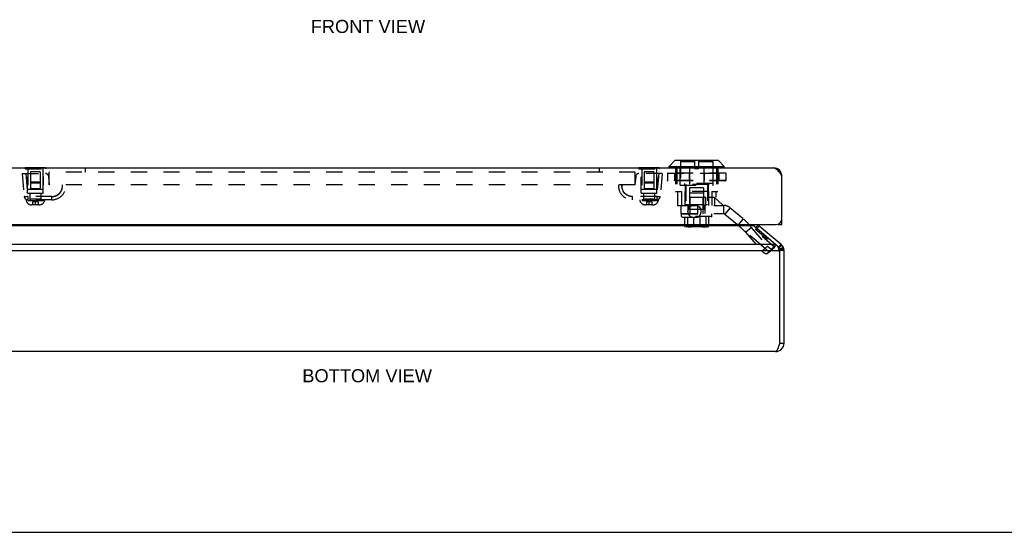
# Model space of a CAD drawing. Header units: inches. Extents: x 0 to 42.3, y 0 to 27.4.
# Tile 5 of 13: x 7.1 to 21.2, y 0 to 7.3. Entities that reach past the tile are written whole.
import ezdxf

# ---------------------------------------------------------------- set-up
doc = ezdxf.new("R2010")
doc.units = ezdxf.units.IN
doc.header["$LTSCALE"] = 2.325389
doc.header["$MEASUREMENT"] = 0
doc.linetypes.add('HIDDEN', pattern=[0.2, 0.1, -0.1])
doc.layers.get('0').update_dxf_attribs({"linetype": 'CONTINUOUS'})
for name, color, linetype in [('02___PRT_ALL_AXES', 7, 'CONTINUOUS'), ('06___PRT_ALL_SURFS', 7, 'CONTINUOUS'), ('DEFAULT_2', 8, 'HIDDEN'), ('DIMENSIONS', 7, 'CONTINUOUS')]:
    doc.layers.add(name, color=color, linetype=linetype)
doc.styles.get("Standard").update_dxf_attribs({"font": 'arial.ttf'})

msp = doc.modelspace()

# ---------------------------------------------------------------- linework, layer by layer
at = {"color": 3, "linetype": 'Continuous'}
for p, q in [((6.1602, 5.207), (17.8602, 5.207)), ((17.9802, 4.397), (17.9802, 5.087)), ((6.1302, 4.397), (17.8902, 4.397)), ((17.5812, 4.3807), (6.4402, 4.3807)), ((17.5914, 4.3684), (17.8898, 4.1178)), ((17.6545, 4.3807), (17.9678, 4.1178)), ((6.1316, 4.1178), (17.8898, 4.1178)), ((6.0799, 4.0259), (17.9415, 4.0259)), ((17.9507, 2.7022), (17.9507, 3.986)), ((18.0107, 2.7018), (18.0107, 4.0259)), ((17.8907, 2.5818), (6.1307, 2.5818))]:
    msp.add_line(p, q, dxfattribs=at)
at = {"color": 7, "linetype": 'Continuous'}
for p, q in [((16.3681, 5.2288), (16.4512, 5.312)), ((16.3681, 5.2288), (17.1562, 5.2288)), ((16.3681, 5.2101), (16.3681, 5.2288)), ((17.1562, 5.2101), (16.3681, 5.2101)), ((17.0731, 5.312), (16.4512, 5.312)), ((17.0681, 5.314), (16.4563, 5.314)), ((17.1562, 5.2288), (17.0731, 5.312)), ((17.1562, 5.2101), (17.1562, 5.2288)), ((17.9791, 5.1027), (17.9709, 5.1016)), ((17.6478, 4.3873), (17.609, 4.3536)), ((17.6545, 4.3807), (17.6223, 4.3424)), ((17.9202, 4.397), (17.9202, 4.4022)), ((17.9202, 4.397), (17.9802, 4.397)), ((17.9802, 4.4575), (17.9752, 4.4575)), ((17.9678, 4.1178), (17.9293, 4.0718)), ((17.9826, 4.103), (17.9367, 4.0644)), ((17.9223, 4.0776), (17.9293, 4.0718)), ((18.0027, 4.069), (17.9467, 4.0474)), ((18.0052, 4.0619), (17.9479, 4.0439)), ((18.0075, 4.0536), (17.9491, 4.0397)), ((18.0095, 4.0428), (17.9501, 4.0343)), ((18.0105, 4.0329), (17.9506, 4.0294)), ((18.0107, 4.0259), (17.9507, 4.0259)), ((17.9507, 3.986), (17.9507, 4.0259)), ((17.9507, 2.7018), (18.0107, 2.7018)), ((0, 0), (42.2798, 0))]:
    msp.add_line(p, q, dxfattribs=at)
at = {"color": 3, "linetype": 'Continuous'}
for points in [[(17.8602, 5.207), (17.8645, 5.2069), (17.8687, 5.2063), (17.873, 5.2053), (17.8773, 5.204), (17.8816, 5.2024), (17.8859, 5.2003), (17.8902, 5.1979), (17.8945, 5.1951), (17.8987, 5.1921), (17.903, 5.1886), (17.9073, 5.1849), (17.9116, 5.1809), (17.9159, 5.1765), (17.9202, 5.1719), (17.9244, 5.167), (17.9287, 5.1619), (17.933, 5.1565), (17.9373, 5.1509), (17.9416, 5.1451), (17.9459, 5.1391), (17.9502, 5.133), (17.9544, 5.1267), (17.9587, 5.1203), (17.963, 5.1138), (17.9673, 5.1072), (17.9716, 5.1005), (17.9759, 5.0938), (17.9802, 5.087)], [(17.5812, 4.3807), (17.5794, 4.3828), (17.5779, 4.3849), (17.5764, 4.3872), (17.5752, 4.3896), (17.5741, 4.392), (17.5732, 4.3945), (17.5724, 4.397)], [(17.5859, 4.3744), (17.5835, 4.3775), (17.5812, 4.3807)], [(17.5914, 4.3684), (17.5885, 4.3714), (17.5859, 4.3744)], [(17.8898, 4.1178), (17.8948, 4.1137), (17.8995, 4.1093), (17.904, 4.1046), (17.9082, 4.0996), (17.9121, 4.0944), (17.9158, 4.0889), (17.9193, 4.0832)], [(17.9193, 4.0832), (17.9225, 4.0773), (17.9255, 4.0713)], [(17.9255, 4.0713), (17.9283, 4.0651), (17.931, 4.0587), (17.9334, 4.0523), (17.9357, 4.0458), (17.9378, 4.0392), (17.9397, 4.0325), (17.9415, 4.0259)], [(17.8907, 2.5818), (17.8929, 2.582), (17.895, 2.5826), (17.8971, 2.5835), (17.8993, 2.5848), (17.9014, 2.5865), (17.9036, 2.5885), (17.9057, 2.5909), (17.9079, 2.5937), (17.91, 2.5968), (17.9121, 2.6002), (17.9143, 2.6039), (17.9164, 2.608), (17.9186, 2.6123), (17.9207, 2.617), (17.9229, 2.6218), (17.925, 2.627), (17.9271, 2.6324), (17.9293, 2.638), (17.9314, 2.6438), (17.9336, 2.6497), (17.9357, 2.6559), (17.9379, 2.6622), (17.94, 2.6686), (17.9421, 2.6751), (17.9443, 2.6817), (17.9464, 2.6884), (17.9486, 2.6951), (17.9507, 2.7018)]]:
    msp.add_lwpolyline(points, dxfattribs=at)
msp.add_circle((16.7302, 4.585), 0.094, dxfattribs=at)
at = {"color": 7, "linetype": 'Continuous'}
for centre, radius, start, end in [((16.3712, 5.2101), 0.00305, 180, 270.00009), ((16.4563, 5.3069), 0.0071, 89.99999, 134.99999), ((17.0681, 5.3069), 0.0071, 45.00001, 90.00001), ((17.1532, 5.2101), 0.00305, 269.99991, 360), ((17.6931, 4.4267), 0.12, 194.30568, 203.89429), ((17.8907, 4.0259), 0.06, 0, 50), ((17.8907, 2.7018), 0.06, 324.20751, 360)]:
    msp.add_arc(centre, radius, start, end, dxfattribs=at)
at = {"color": 3, "linetype": 'Continuous'}
for centre, radius, start, end in [((17.8602, 5.087), 0.12, 0, 90), ((17.6931, 4.4267), 0.06, 209.62245, 230), ((17.8902, 4.487), 0.09, 270, 360), ((17.8907, 4.0259), 0.12, 0, 50), ((17.78, 3.9675), 0.1717, 6.18676, 19.87761), ((17.8907, 2.7018), 0.12, 270, 360), ((17.7921, 2.7022), 0.1586, 359.86634, 360)]:
    msp.add_arc(centre, radius, start, end, dxfattribs=at)
at = {"layer": '02___PRT_ALL_AXES', "color": 8, "linetype": 'HIDDEN'}
for p, q in [((7.2066, 5.191), (7.2066, 4.8995)), ((7.4186, 5.191), (7.4186, 4.8995)), ((15.9766, 5.191), (15.9766, 4.8995)), ((16.1886, 5.191), (16.1886, 4.8995)), ((7.4186, 4.8995), (7.2066, 4.8995)), ((16.1886, 4.8995), (15.9766, 4.8995))]:
    msp.add_line(p, q, dxfattribs=at)
at = {"layer": '06___PRT_ALL_SURFS', "color": 7, "linetype": 'Continuous'}
for p, q in [((7.1683, 5.212), (7.1683, 5.207)), ((7.1683, 5.212), (7.457, 5.212)), ((7.2404, 5.212), (7.2404, 5.207)), ((7.3848, 5.212), (7.3848, 5.207)), ((7.457, 5.212), (7.457, 5.207)), ((15.9383, 5.212), (16.227, 5.212)), ((15.9383, 5.212), (15.9383, 5.207)), ((16.0104, 5.212), (16.0104, 5.207)), ((16.1548, 5.212), (16.1548, 5.207)), ((16.227, 5.212), (16.227, 5.207))]:
    msp.add_line(p, q, dxfattribs=at)
at = {"layer": '06___PRT_ALL_SURFS', "color": 8, "linetype": 'HIDDEN'}
for p, q in [((7.1683, 5.207), (7.1683, 5.191)), ((7.2404, 5.207), (7.2404, 5.191)), ((7.3848, 5.207), (7.3848, 5.191)), ((7.457, 5.207), (7.457, 5.191)), ((15.9383, 5.207), (15.9383, 5.191)), ((16.0104, 5.207), (16.0104, 5.191)), ((16.1548, 5.207), (16.1548, 5.191)), ((16.227, 5.207), (16.227, 5.191)), ((7.1683, 5.191), (7.457, 5.191)), ((15.9383, 5.191), (16.227, 5.191))]:
    msp.add_line(p, q, dxfattribs=at)
at = {"layer": 'DEFAULT_2', "color": 8, "linetype": 'HIDDEN'}
for p, q in [((16.4604, 5.207), (16.4604, 4.871)), ((16.4777, 5.207), (16.4777, 4.871)), ((16.5247, 4.959), (16.5247, 5.314)), ((16.7324, 5.2922), (16.5322, 5.2922)), ((16.5322, 5.2922), (16.5322, 4.985)), ((16.6616, 5.207), (16.6616, 4.871)), ((16.7324, 5.314), (16.7324, 5.197)), ((16.7919, 5.197), (16.7919, 5.314)), ((16.9922, 5.2922), (16.7919, 5.2922)), ((16.8627, 5.207), (16.8627, 4.871)), ((16.9922, 5.2922), (16.9922, 4.985)), ((16.9997, 4.959), (16.9997, 5.314)), ((17.0467, 5.207), (17.0467, 4.871)), ((17.0639, 5.207), (17.0639, 4.871)), ((7.1251, 5.126), (7.1539, 4.7967)), ((7.1251, 5.126), (7.458, 5.126)), ((7.1749, 5.126), (7.2037, 4.7967)), ((7.2001, 4.845), (7.1977, 5.126)), ((7.2436, 5.1495), (7.2436, 4.761)), ((7.3816, 5.1495), (7.2436, 5.1495)), ((7.3816, 5.1495), (7.3816, 4.761)), ((7.4251, 4.845), (7.4276, 5.126)), ((7.5141, 4.966), (7.5038, 5.0841)), ((7.5101, 4.966), (7.5101, 5.147)), ((15.8851, 5.147), (7.5101, 5.147)), ((8.0257, 5.202), (8.0257, 5.147)), ((15.3695, 5.202), (8.0257, 5.202)), ((15.3695, 5.202), (15.3695, 5.147)), ((15.8914, 5.0841), (15.8811, 4.966)), ((15.8851, 4.966), (15.8851, 5.147)), ((16.2701, 5.126), (15.9373, 5.126)), ((15.9701, 4.845), (15.9677, 5.126)), ((16.1516, 5.1495), (16.0136, 5.1495)), ((16.0136, 5.1495), (16.0136, 4.761)), ((16.1516, 5.1495), (16.1516, 4.761)), ((16.2203, 5.126), (16.1915, 4.7967)), ((16.1951, 4.845), (16.1976, 5.126)), ((16.2701, 5.126), (16.2413, 4.7967)), ((16.3455, 5.1293), (17.1788, 5.1293)), ((16.3455, 5.1293), (16.3455, 5.0256)), ((16.3456, 5.1293), (16.3456, 5.0256)), ((16.3463, 5.1293), (16.3463, 5.0256)), ((17.1761, 5.132), (16.3482, 5.132)), ((16.4472, 5.1293), (16.4472, 5.0256)), ((16.4619, 5.1293), (16.4619, 5.0256)), ((16.4638, 5.1293), (16.4638, 5.0256)), ((16.6534, 5.1293), (16.6534, 5.0256)), ((16.6561, 5.1293), (16.6561, 5.0256)), ((16.7324, 5.197), (16.7919, 5.197)), ((16.8683, 5.1293), (16.8683, 5.0256)), ((16.871, 5.1293), (16.871, 5.0256)), ((17.0605, 5.1293), (17.0605, 5.0256)), ((17.0624, 5.1293), (17.0624, 5.0256)), ((17.0772, 5.1293), (17.0772, 5.0256)), ((17.178, 5.1293), (17.178, 5.0256)), ((17.1787, 5.1293), (17.1787, 5.0256)), ((17.1788, 5.1293), (17.1788, 5.0256)), ((7.2574, 5.001), (7.2436, 4.9872)), ((7.3816, 4.9872), (7.2436, 4.9872)), ((7.3678, 5.001), (7.2574, 5.001)), ((7.3678, 5.001), (7.3816, 4.9872)), ((15.8851, 4.966), (7.5101, 4.966)), ((7.7, 4.9533), (7.7, 4.9536)), ((7.7, 4.9534), (7.7, 4.9534)), ((7.7, 4.9528), (7.7, 4.9533)), ((7.7, 4.9533), (7.7, 4.9533)), ((7.7, 4.9521), (7.7, 4.9528)), ((15.6953, 4.9534), (15.6953, 4.9534)), ((15.6953, 4.9533), (15.6953, 4.9533)), ((15.6953, 4.9533), (15.6953, 4.9533)), ((16.0274, 5.001), (16.0136, 4.9872)), ((16.1516, 4.9872), (16.0136, 4.9872)), ((16.1378, 5.001), (16.0274, 5.001)), ((16.1378, 5.001), (16.1516, 4.9872)), ((17.1788, 5.0256), (16.3455, 5.0256)), ((17.1761, 5.0228), (16.3482, 5.0228)), ((16.5247, 4.959), (16.9997, 4.959)), ((16.9922, 4.985), (16.5322, 4.985)), ((16.5872, 4.985), (16.5872, 4.969)), ((16.9372, 4.969), (16.5872, 4.969)), ((16.5992, 4.959), (16.5992, 4.671)), ((16.6072, 4.969), (16.6072, 4.679)), ((16.9172, 4.969), (16.9172, 4.679)), ((16.9252, 4.959), (16.9252, 4.79)), ((16.9372, 4.985), (16.9372, 4.969)), ((7.1539, 4.7967), (7.1544, 4.7962)), ((7.2001, 4.845), (7.4251, 4.845)), ((7.2037, 4.7967), (7.2037, 4.751)), ((7.5501, 4.7967), (7.2037, 4.7967)), ((7.2436, 4.9095), (7.2336, 4.8995)), ((7.3916, 4.8995), (7.2336, 4.8995)), ((7.2346, 4.845), (7.2346, 4.751)), ((7.3816, 4.9095), (7.2436, 4.9095)), ((7.3816, 4.9095), (7.3916, 4.8995)), ((7.3906, 4.845), (7.3906, 4.751)), ((7.5501, 4.751), (7.5501, 4.7967)), ((7.6214, 4.8147), (7.6222, 4.8151)), ((7.6261, 4.8174), (7.6269, 4.8178)), ((15.7733, 4.815), (15.773, 4.8151)), ((16.1915, 4.7967), (15.8451, 4.7967)), ((15.8451, 4.751), (15.8451, 4.7967)), ((15.9701, 4.845), (16.1951, 4.845)), ((16.0136, 4.9095), (16.0036, 4.8995)), ((16.1616, 4.8995), (16.0036, 4.8995)), ((16.0046, 4.845), (16.0046, 4.751)), ((16.1516, 4.9095), (16.0136, 4.9095)), ((16.1516, 4.9095), (16.1616, 4.8995)), ((16.1606, 4.845), (16.1606, 4.751)), ((16.1915, 4.7967), (16.1915, 4.751)), ((16.4604, 4.871), (16.5476, 4.871)), ((16.4881, 4.871), (16.4881, 4.671)), ((16.5476, 4.871), (16.5476, 4.671)), ((16.9327, 4.871), (16.5917, 4.871)), ((16.5917, 4.871), (16.5917, 4.671)), ((16.6616, 4.79), (17.0362, 4.79)), ((16.6616, 4.79), (16.6616, 4.671)), ((16.8622, 4.922), (16.6622, 4.922)), ((16.6622, 4.922), (16.6622, 4.614)), ((16.6672, 4.851), (16.8572, 4.851)), ((16.6672, 4.551), (16.6672, 4.851)), ((16.8572, 4.551), (16.8572, 4.851)), ((16.8622, 4.922), (16.8622, 4.614)), ((16.8904, 4.79), (16.8904, 4.671)), ((16.9327, 4.871), (16.9327, 4.671)), ((16.9357, 4.789), (17.0144, 4.789)), ((16.9357, 4.671), (16.9357, 4.789)), ((16.9767, 4.871), (17.0639, 4.871)), ((16.9767, 4.871), (16.9767, 4.671)), ((17.1327, 4.679), (17.0144, 4.789)), ((17.0171, 4.79), (17.0171, 4.671)), ((17.0362, 4.871), (17.0362, 4.79)), ((7.1816, 4.751), (7.1816, 4.736)), ((7.5501, 4.751), (7.1816, 4.751)), ((7.4436, 4.736), (7.1816, 4.736)), ((7.3816, 4.761), (7.2436, 4.761)), ((7.364, 4.678), (7.2612, 4.678)), ((7.2731, 4.722), (7.2731, 4.6804)), ((7.3522, 4.722), (7.2731, 4.722)), ((7.3522, 4.6804), (7.2731, 4.6804)), ((7.3126, 4.678), (7.3126, 4.7308)), ((7.3522, 4.722), (7.3522, 4.6804)), ((7.4436, 4.751), (7.4436, 4.736)), ((7.5501, 4.751), (7.5501, 4.7642)), ((15.8451, 4.751), (15.8451, 4.7642)), ((16.2136, 4.751), (15.8451, 4.751)), ((15.9516, 4.751), (15.9516, 4.736)), ((16.2136, 4.736), (15.9516, 4.736)), ((16.1516, 4.761), (16.0136, 4.761)), ((16.134, 4.678), (16.0312, 4.678)), ((16.1222, 4.722), (16.0431, 4.722)), ((16.0431, 4.722), (16.0431, 4.6804)), ((16.1222, 4.6804), (16.0431, 4.6804)), ((16.0826, 4.678), (16.0826, 4.7308)), ((16.1222, 4.722), (16.1222, 4.6804)), ((16.2136, 4.751), (16.2136, 4.736)), ((16.4881, 4.671), (16.5422, 4.671)), ((16.5422, 4.671), (17.1452, 4.671)), ((16.5422, 4.553), (16.5422, 4.671)), ((16.6452, 4.679), (16.6072, 4.679)), ((16.6422, 4.553), (16.6422, 4.671)), ((16.6452, 4.679), (16.6452, 4.614)), ((16.8638, 4.679), (16.6605, 4.679)), ((16.6605, 4.679), (16.6605, 4.614)), ((16.7782, 4.553), (16.7782, 4.671)), ((16.8638, 4.679), (16.8638, 4.614)), ((16.9172, 4.679), (16.8792, 4.679)), ((16.8792, 4.679), (16.8792, 4.614)), ((16.8822, 4.553), (16.8822, 4.671)), ((17.1327, 4.671), (17.1327, 4.679)), ((17.1452, 4.671), (17.1452, 4.553)), ((16.5422, 4.553), (17.1452, 4.553)), ((16.5472, 4.551), (16.9772, 4.551)), ((16.5472, 4.5139), (16.5472, 4.551)), ((16.9772, 4.5139), (16.5472, 4.5139)), ((16.5572, 4.5049), (16.5472, 4.5139)), ((16.5572, 4.5049), (16.9672, 4.5049)), ((16.5907, 4.5049), (16.5907, 4.3749)), ((16.6309, 4.5049), (16.6309, 4.3749)), ((16.8792, 4.614), (16.6452, 4.614)), ((16.718, 4.5049), (16.718, 4.3749)), ((16.8064, 4.5049), (16.8064, 4.3749)), ((16.8934, 4.5049), (16.8934, 4.3749)), ((16.9336, 4.5049), (16.9336, 4.3749)), ((16.9672, 4.5049), (16.9772, 4.5139)), ((16.9772, 4.5139), (16.9772, 4.551)), ((17.2416, 4.6359), (17.1657, 4.5456)), ((17.1657, 4.5456), (17.8058, 4.0084)), ((17.2416, 4.6359), (17.8817, 4.0988)), ((16.9336, 4.3749), (16.5907, 4.3749)), ((16.9227, 4.3649), (16.6017, 4.3649)), ((16.6211, 4.3749), (16.6211, 4.3689)), ((16.6211, 4.3689), (16.9032, 4.3689)), ((16.8965, 4.3759), (16.6278, 4.3759)), ((16.6278, 4.3759), (16.6278, 4.3749)), ((16.8894, 4.3769), (16.6349, 4.3769)), ((16.6349, 4.3769), (16.6349, 4.3759)), ((16.8814, 4.3779), (16.6429, 4.3779)), ((16.6429, 4.3779), (16.6429, 4.3769)), ((16.8814, 4.3779), (16.8814, 4.3769)), ((16.8894, 4.3769), (16.8894, 4.3759)), ((16.8965, 4.3759), (16.8965, 4.3749)), ((16.9032, 4.3749), (16.9032, 4.3689)), ((17.3553, 4.3865), (17.4311, 4.4769)), ((17.4618, 4.2881), (17.5433, 4.356)), ((17.795, 4.0085), (17.4618, 4.2881)), ((17.4618, 4.2881), (17.6945, 4.0187)), ((17.8765, 4.0764), (17.5433, 4.356)), ((17.5433, 4.356), (17.776, 4.0865)), ((17.6945, 4.0187), (17.776, 4.0865)), ((17.8058, 4.0084), (17.8817, 4.0988)), ((17.8774, 4.0781), (17.8785, 4.0802)), ((17.7692, 3.9827), (17.8508, 4.0506)), ((17.7703, 3.9837), (17.8518, 4.0515)), ((17.795, 4.0085), (17.7703, 3.9837)), ((17.795, 4.0085), (17.8765, 4.0764)), ((17.8765, 4.0764), (17.8518, 4.0515)), ((17.8775, 4.0783), (17.8765, 4.0764))]:
    msp.add_line(p, q, dxfattribs=at)
for points in [[(16.3455, 5.1293), (16.3455, 5.1298), (16.3457, 5.1304), (16.3459, 5.1308), (16.3463, 5.1312), (16.3467, 5.1316), (16.3472, 5.1318), (16.3477, 5.132), (16.3482, 5.132)], [(16.3477, 5.132), (16.3472, 5.1318), (16.3468, 5.1316), (16.3464, 5.1312), (16.346, 5.1308), (16.3458, 5.1304), (16.3456, 5.1298), (16.3456, 5.1293)], [(16.3482, 5.132), (16.3478, 5.132), (16.3475, 5.1318), (16.3471, 5.1316), (16.3469, 5.1312), (16.3466, 5.1308), (16.3464, 5.1304), (16.3463, 5.1298), (16.3463, 5.1293)], [(16.4646, 5.132), (16.4641, 5.132), (16.4636, 5.1318), (16.4631, 5.1316), (16.4627, 5.1312), (16.4624, 5.1308), (16.4621, 5.1304), (16.462, 5.1298), (16.4619, 5.1293)], [(16.4646, 5.132), (16.4644, 5.132), (16.4643, 5.1318), (16.4642, 5.1316), (16.464, 5.1312), (16.4639, 5.1308), (16.4639, 5.1304), (16.4638, 5.1298), (16.4638, 5.1293)], [(16.6553, 5.132), (16.6549, 5.132), (16.6546, 5.1318), (16.6542, 5.1316), (16.6539, 5.1312), (16.6537, 5.1308), (16.6535, 5.1304), (16.6534, 5.1298), (16.6534, 5.1293)], [(16.6553, 5.132), (16.6554, 5.132), (16.6556, 5.1318), (16.6557, 5.1316), (16.6558, 5.1312), (16.6559, 5.1308), (16.656, 5.1304), (16.656, 5.1298), (16.6561, 5.1293)], [(16.869, 5.132), (16.8689, 5.132), (16.8687, 5.1318), (16.8686, 5.1316), (16.8685, 5.1312), (16.8684, 5.1308), (16.8683, 5.1304), (16.8683, 5.1298), (16.8683, 5.1293)], [(16.869, 5.132), (16.8694, 5.132), (16.8698, 5.1318), (16.8701, 5.1316), (16.8704, 5.1312), (16.8706, 5.1308), (16.8708, 5.1304), (16.8709, 5.1298), (16.871, 5.1293)], [(17.0598, 5.132), (17.0603, 5.132), (17.0608, 5.1318), (17.0612, 5.1316), (17.0616, 5.1312), (17.0619, 5.1308), (17.0622, 5.1304), (17.0623, 5.1298), (17.0624, 5.1293)], [(17.0598, 5.132), (17.0599, 5.132), (17.0601, 5.1318), (17.0602, 5.1316), (17.0603, 5.1312), (17.0604, 5.1308), (17.0605, 5.1304), (17.0605, 5.1298), (17.0605, 5.1293)], [(17.1761, 5.132), (17.1765, 5.132), (17.1769, 5.1318), (17.1772, 5.1316), (17.1775, 5.1312), (17.1777, 5.1308), (17.1779, 5.1304), (17.178, 5.1298), (17.178, 5.1293)], [(17.1788, 5.1293), (17.1788, 5.1298), (17.1786, 5.1304), (17.1784, 5.1308), (17.178, 5.1312), (17.1776, 5.1316), (17.1772, 5.1318), (17.1766, 5.132), (17.1761, 5.132)], [(17.1766, 5.132), (17.1771, 5.1318), (17.1776, 5.1316), (17.178, 5.1312), (17.1783, 5.1308), (17.1785, 5.1304), (17.1787, 5.1298), (17.1787, 5.1293)], [(7.5501, 4.7967), (7.5828, 4.8005), (7.6124, 4.8102), (7.6396, 4.8263), (7.6627, 4.8476), (7.6809, 4.8733), (7.6934, 4.9023), (7.6993, 4.933), (7.6989, 4.966)], [(7.6949, 4.9076), (7.6953, 4.9091), (7.6957, 4.9107), (7.6961, 4.9122), (7.6965, 4.9138), (7.6968, 4.9153), (7.6971, 4.9169), (7.6974, 4.9185), (7.6977, 4.92), (7.698, 4.9216), (7.6983, 4.9232), (7.6985, 4.9247), (7.6987, 4.9263), (7.6989, 4.9279), (7.6991, 4.9295), (7.6993, 4.9311), (7.6995, 4.9328), (7.6996, 4.9342), (7.6997, 4.935)], [(7.7, 4.9536), (7.7, 4.9537), (7.6999, 4.9541), (7.6999, 4.9557), (7.6997, 4.9581), (7.6993, 4.9616), (7.6989, 4.966)], [(7.6997, 4.935), (7.6998, 4.9362), (7.6998, 4.9369), (7.6998, 4.9376), (7.6999, 4.9384), (7.6999, 4.9391), (7.7, 4.9399), (7.7, 4.9406), (7.7, 4.9414), (7.7001, 4.9422), (7.7001, 4.943), (7.7001, 4.9439), (7.7001, 4.9447), (7.7001, 4.9456), (7.7001, 4.9465), (7.7001, 4.9474), (7.7001, 4.9483), (7.7001, 4.9492), (7.7001, 4.9502), (7.7, 4.9521)], [(15.6955, 4.9362), (15.6954, 4.9369), (15.6954, 4.9376), (15.6953, 4.9384), (15.6953, 4.9391), (15.6953, 4.9399), (15.6952, 4.9406), (15.6952, 4.9414), (15.6952, 4.9422), (15.6952, 4.943), (15.6951, 4.9439), (15.6951, 4.9447), (15.6951, 4.9456), (15.6951, 4.9465), (15.6951, 4.9474), (15.6951, 4.9483), (15.6951, 4.9492), (15.6952, 4.9502)], [(15.6952, 4.9528), (15.6953, 4.9533), (15.6953, 4.9533)], [(15.6952, 4.9502), (15.6952, 4.9521), (15.6952, 4.9528)], [(15.6953, 4.9534), (15.6953, 4.9536), (15.6953, 4.9537), (15.6953, 4.9541), (15.6954, 4.9557), (15.6956, 4.9581), (15.6959, 4.9616), (15.6964, 4.966)], [(15.7011, 4.9047), (15.7003, 4.9076), (15.6999, 4.9091), (15.6995, 4.9107), (15.6991, 4.9122), (15.6988, 4.9138), (15.6984, 4.9153), (15.6981, 4.9169), (15.6978, 4.9185), (15.6975, 4.92), (15.6972, 4.9216), (15.697, 4.9232), (15.6967, 4.9247), (15.6965, 4.9263), (15.6963, 4.9279), (15.6961, 4.9295), (15.6959, 4.9311), (15.6958, 4.9328), (15.6956, 4.9342), (15.6956, 4.935), (15.6955, 4.9362)], [(15.8451, 4.7967), (15.8125, 4.8005), (15.7828, 4.8102), (15.7557, 4.8263), (15.7325, 4.8476), (15.7144, 4.8733), (15.7018, 4.9023), (15.696, 4.933), (15.6964, 4.966)], [(16.3455, 5.0256), (16.3455, 5.025), (16.3457, 5.0245), (16.3459, 5.0241), (16.3463, 5.0236), (16.3467, 5.0233), (16.3472, 5.0231), (16.3477, 5.0229), (16.3482, 5.0228)], [(16.3477, 5.0229), (16.3472, 5.0231), (16.3468, 5.0233), (16.3464, 5.0236), (16.346, 5.0241), (16.3458, 5.0245), (16.3456, 5.025), (16.3456, 5.0256)], [(16.3482, 5.0228), (16.3478, 5.0229), (16.3475, 5.0231), (16.3471, 5.0233), (16.3469, 5.0236), (16.3466, 5.0241), (16.3464, 5.0245), (16.3463, 5.025), (16.3463, 5.0256)], [(16.4646, 5.0228), (16.4641, 5.0229), (16.4636, 5.0231), (16.4631, 5.0233), (16.4627, 5.0236), (16.4624, 5.0241), (16.4621, 5.0245), (16.462, 5.025), (16.4619, 5.0256)], [(16.4646, 5.0228), (16.4644, 5.0229), (16.4643, 5.0231), (16.4642, 5.0233), (16.464, 5.0236), (16.4639, 5.0241), (16.4639, 5.0245), (16.4638, 5.025), (16.4638, 5.0256)], [(16.6553, 5.0228), (16.6549, 5.0229), (16.6546, 5.0231), (16.6542, 5.0233), (16.6539, 5.0236), (16.6537, 5.0241), (16.6535, 5.0245), (16.6534, 5.025), (16.6534, 5.0256)], [(16.6553, 5.0228), (16.6554, 5.0229), (16.6556, 5.0231), (16.6557, 5.0233), (16.6558, 5.0236), (16.6559, 5.0241), (16.656, 5.0245), (16.656, 5.025), (16.6561, 5.0256)], [(16.869, 5.0228), (16.8689, 5.0229), (16.8687, 5.0231), (16.8686, 5.0233), (16.8685, 5.0236), (16.8684, 5.0241), (16.8683, 5.0245), (16.8683, 5.025), (16.8683, 5.0256)], [(16.869, 5.0228), (16.8694, 5.0229), (16.8698, 5.0231), (16.8701, 5.0233), (16.8704, 5.0236), (16.8706, 5.0241), (16.8708, 5.0245), (16.8709, 5.025), (16.871, 5.0256)], [(17.0598, 5.0228), (17.0599, 5.0229), (17.0601, 5.0231), (17.0602, 5.0233), (17.0603, 5.0236), (17.0604, 5.0241), (17.0605, 5.0245), (17.0605, 5.025), (17.0605, 5.0256)], [(17.0598, 5.0228), (17.0603, 5.0229), (17.0608, 5.0231), (17.0612, 5.0233), (17.0616, 5.0236), (17.0619, 5.0241), (17.0622, 5.0245), (17.0623, 5.025), (17.0624, 5.0256)], [(17.1761, 5.0228), (17.1765, 5.0229), (17.1768, 5.023), (17.1772, 5.0233), (17.1775, 5.0236), (17.1777, 5.0241), (17.1779, 5.0245), (17.178, 5.025), (17.178, 5.0256)], [(17.1761, 5.0228), (17.1766, 5.0229), (17.1772, 5.0231), (17.1776, 5.0233), (17.1781, 5.0237), (17.1784, 5.0241), (17.1787, 5.0246), (17.1788, 5.0251), (17.1788, 5.0256)], [(17.1766, 5.0229), (17.1771, 5.0231), (17.1776, 5.0233), (17.178, 5.0236), (17.1783, 5.0241), (17.1785, 5.0245), (17.1787, 5.025), (17.1787, 5.0256)], [(7.1687, 4.7949), (7.1644, 4.795), (7.1607, 4.7951), (7.1578, 4.7954), (7.1557, 4.7957), (7.1544, 4.7962)], [(7.2037, 4.7967), (7.1973, 4.7962), (7.1909, 4.7957), (7.1848, 4.7954), (7.1789, 4.7951), (7.1735, 4.795), (7.1687, 4.7949)], [(7.5501, 4.7967), (7.5514, 4.7967), (7.5528, 4.7967), (7.5542, 4.7967), (7.5556, 4.7968), (7.557, 4.7968), (7.5585, 4.7969), (7.56, 4.797), (7.5615, 4.7971), (7.563, 4.7972), (7.5646, 4.7974), (7.5662, 4.7975), (7.5678, 4.7977), (7.5695, 4.7979), (7.5712, 4.7982), (7.5729, 4.7984), (7.5746, 4.7987), (7.5763, 4.799), (7.5781, 4.7993), (7.5799, 4.7997), (7.5818, 4.8001), (7.584, 4.8006), (7.5864, 4.8011), (7.5886, 4.8017), (7.5906, 4.8023), (7.5926, 4.8028), (7.5945, 4.8034), (7.5963, 4.804), (7.5981, 4.8046), (7.5997, 4.8051), (7.6012, 4.8057), (7.6027, 4.8062), (7.6041, 4.8067), (7.6053, 4.8072), (7.6065, 4.8077), (7.6076, 4.8082), (7.6087, 4.8086), (7.6096, 4.809), (7.6105, 4.8094), (7.6109, 4.8095), (7.612, 4.81), (7.6155, 4.8118), (7.6191, 4.8135), (7.6204, 4.8142), (7.6209, 4.8144), (7.6214, 4.8147)], [(7.6222, 4.8151), (7.6222, 4.8151), (7.6227, 4.8154), (7.6261, 4.8174)], [(7.6269, 4.8178), (7.628, 4.8185), (7.6286, 4.8188), (7.6292, 4.8192), (7.6299, 4.8196), (7.6305, 4.82), (7.6312, 4.8205), (7.6318, 4.8209), (7.6325, 4.8213), (7.6332, 4.8218), (7.6338, 4.8222), (7.6345, 4.8227), (7.6352, 4.8231), (7.6359, 4.8236), (7.6366, 4.8241), (7.6373, 4.8246), (7.6386, 4.8256)], [(7.6386, 4.8256), (7.6394, 4.8262), (7.6406, 4.8271), (7.6419, 4.8281), (7.6432, 4.8291), (7.6444, 4.8301), (7.6457, 4.8311), (7.6469, 4.8321), (7.6481, 4.8331), (7.6493, 4.8342), (7.6505, 4.8352), (7.6517, 4.8363), (7.6528, 4.8374), (7.654, 4.8385), (7.6551, 4.8396), (7.6563, 4.8407), (7.6574, 4.8418), (7.6585, 4.843), (7.6596, 4.8442), (7.6607, 4.8453), (7.6617, 4.8464), (7.6628, 4.8477), (7.6645, 4.8497), (7.6664, 4.852), (7.6682, 4.8542), (7.67, 4.8565), (7.6718, 4.8589), (7.6735, 4.8614), (7.6752, 4.8639), (7.6769, 4.8665), (7.6785, 4.8691), (7.6801, 4.8719), (7.6817, 4.8747), (7.6832, 4.8775), (7.6847, 4.8805), (7.6862, 4.8835), (7.6875, 4.8866), (7.6889, 4.8897), (7.6902, 4.8929), (7.6914, 4.8962), (7.6926, 4.8998), (7.6936, 4.903), (7.6941, 4.9047), (7.6949, 4.9076)], [(15.758, 4.8246), (15.7566, 4.8256), (15.7558, 4.8262), (15.7546, 4.8271), (15.7533, 4.8281), (15.752, 4.8291), (15.7508, 4.8301), (15.7496, 4.8311), (15.7483, 4.8321), (15.7471, 4.8331), (15.7459, 4.8342), (15.7447, 4.8352), (15.7436, 4.8363), (15.7424, 4.8374), (15.7412, 4.8385), (15.7401, 4.8396), (15.739, 4.8407), (15.7378, 4.8418), (15.7367, 4.843), (15.7356, 4.8442), (15.7345, 4.8453), (15.7336, 4.8464), (15.7324, 4.8477), (15.7307, 4.8497), (15.7288, 4.852), (15.727, 4.8542), (15.7252, 4.8565), (15.7235, 4.8589), (15.7217, 4.8614), (15.72, 4.8639), (15.7184, 4.8665), (15.7167, 4.8691), (15.7151, 4.8719), (15.7135, 4.8747), (15.712, 4.8775), (15.7105, 4.8805), (15.7091, 4.8835), (15.7077, 4.8866), (15.7064, 4.8897), (15.7051, 4.8929), (15.7039, 4.8962), (15.7026, 4.8998), (15.7016, 4.903), (15.7011, 4.9047)], [(15.7673, 4.8185), (15.7666, 4.8188), (15.766, 4.8192), (15.7654, 4.8196), (15.7647, 4.82), (15.7641, 4.8205), (15.7634, 4.8209), (15.7628, 4.8213), (15.7621, 4.8218), (15.7614, 4.8222), (15.7607, 4.8227), (15.76, 4.8231), (15.7594, 4.8236), (15.7587, 4.8241), (15.758, 4.8246)], [(15.7726, 4.8154), (15.7691, 4.8174), (15.7684, 4.8178), (15.7673, 4.8185)], [(15.773, 4.8151), (15.773, 4.8151), (15.7726, 4.8154)], [(15.8451, 4.7967), (15.8438, 4.7967), (15.8424, 4.7967), (15.8411, 4.7967), (15.8397, 4.7968), (15.8382, 4.7968), (15.8368, 4.7969), (15.8353, 4.797), (15.8338, 4.7971), (15.8322, 4.7972), (15.8306, 4.7974), (15.829, 4.7975), (15.8274, 4.7977), (15.8258, 4.7979), (15.8241, 4.7982), (15.8224, 4.7984), (15.8206, 4.7987), (15.8189, 4.799), (15.8171, 4.7993), (15.8154, 4.7997), (15.8135, 4.8001), (15.8112, 4.8006), (15.8088, 4.8011), (15.8067, 4.8017), (15.8046, 4.8023), (15.8026, 4.8028), (15.8007, 4.8034), (15.7989, 4.804), (15.7972, 4.8046), (15.7955, 4.8051), (15.794, 4.8057), (15.7925, 4.8062), (15.7912, 4.8067), (15.7899, 4.8072), (15.7887, 4.8077), (15.7876, 4.8082), (15.7866, 4.8086), (15.7856, 4.809), (15.7847, 4.8094), (15.7843, 4.8095), (15.7833, 4.81), (15.7797, 4.8118), (15.7761, 4.8135), (15.7748, 4.8142), (15.7743, 4.8144), (15.7738, 4.8147), (15.7733, 4.815)], [(16.2266, 4.7949), (16.2217, 4.795), (16.2163, 4.7951), (16.2105, 4.7954), (16.2043, 4.7957), (16.198, 4.7962), (16.1915, 4.7967)], [(16.2413, 4.7967), (16.2408, 4.7962), (16.2395, 4.7957), (16.2374, 4.7954), (16.2345, 4.7951), (16.2309, 4.795), (16.2266, 4.7949)], [(7.2731, 4.722), (7.2753, 4.723), (7.2775, 4.7239), (7.2797, 4.7247), (7.2819, 4.7255), (7.2841, 4.7263), (7.2862, 4.7269), (7.2884, 4.7276), (7.2906, 4.7281), (7.2928, 4.7286), (7.295, 4.7291), (7.2972, 4.7295), (7.2994, 4.7299), (7.3016, 4.7302), (7.3038, 4.7304), (7.306, 4.7306), (7.3082, 4.7307), (7.3104, 4.7308), (7.3126, 4.7308)], [(7.3522, 4.722), (7.35, 4.723), (7.3478, 4.7239), (7.3456, 4.7247), (7.3434, 4.7255), (7.3412, 4.7263), (7.339, 4.7269), (7.3368, 4.7276), (7.3346, 4.7281), (7.3324, 4.7286), (7.3302, 4.7291), (7.328, 4.7295), (7.3258, 4.7299), (7.3236, 4.7302), (7.3214, 4.7304), (7.3192, 4.7306), (7.317, 4.7307), (7.3148, 4.7308), (7.3126, 4.7308)], [(16.0431, 4.722), (16.0453, 4.723), (16.0475, 4.7239), (16.0497, 4.7247), (16.0519, 4.7255), (16.0541, 4.7263), (16.0562, 4.7269), (16.0584, 4.7276), (16.0606, 4.7281), (16.0628, 4.7286), (16.065, 4.7291), (16.0672, 4.7295), (16.0694, 4.7299), (16.0716, 4.7302), (16.0738, 4.7304), (16.076, 4.7306), (16.0782, 4.7307), (16.0804, 4.7308), (16.0826, 4.7308)], [(16.1222, 4.722), (16.12, 4.723), (16.1178, 4.7239), (16.1156, 4.7247), (16.1134, 4.7255), (16.1112, 4.7263), (16.109, 4.7269), (16.1068, 4.7276), (16.1046, 4.7281), (16.1024, 4.7286), (16.1002, 4.7291), (16.098, 4.7295), (16.0958, 4.7299), (16.0936, 4.7302), (16.0914, 4.7304), (16.0892, 4.7306), (16.087, 4.7307), (16.0848, 4.7308), (16.0826, 4.7308)], [(16.6017, 4.3649), (16.6003, 4.365), (16.599, 4.3652), (16.5977, 4.3656), (16.5965, 4.3661), (16.5953, 4.3668), (16.5942, 4.3676), (16.5932, 4.3685), (16.5924, 4.3696), (16.5917, 4.3708), (16.5911, 4.3721), (16.5908, 4.3735), (16.5907, 4.3749)], [(16.6393, 4.3649), (16.6383, 4.365), (16.6373, 4.3652), (16.6363, 4.3655), (16.6354, 4.366), (16.6345, 4.3667), (16.6336, 4.3675), (16.6329, 4.3685), (16.6322, 4.3695), (16.6317, 4.3707), (16.6313, 4.372), (16.631, 4.3734), (16.6309, 4.3749)], [(16.6422, 4.3649), (16.6428, 4.365), (16.6434, 4.3652), (16.644, 4.3656), (16.6445, 4.3661), (16.6449, 4.3667), (16.6452, 4.3674), (16.6454, 4.3681), (16.6455, 4.3689)], [(16.6422, 4.3649), (16.6432, 4.3649), (16.6443, 4.365), (16.6456, 4.3651), (16.6469, 4.3652), (16.6484, 4.3653), (16.6501, 4.3655), (16.6519, 4.3656), (16.6538, 4.3657), (16.656, 4.3658), (16.6582, 4.3659), (16.6606, 4.3658), (16.663, 4.3658), (16.6654, 4.3656), (16.6678, 4.3655), (16.6724, 4.3652)], [(16.6422, 4.3649), (16.6477, 4.3651), (16.6543, 4.3654), (16.661, 4.3655), (16.6678, 4.3653), (16.6747, 4.365), (16.6807, 4.3649)], [(16.6455, 4.3689), (16.6467, 4.3689), (16.6479, 4.3689), (16.6493, 4.369), (16.6508, 4.3691)], [(16.6508, 4.3691), (16.6541, 4.3692), (16.6559, 4.3693), (16.6579, 4.3694), (16.6601, 4.3695), (16.6623, 4.3695), (16.6645, 4.3695), (16.6668, 4.3694), (16.6691, 4.3693), (16.6714, 4.3692), (16.6735, 4.3692), (16.6756, 4.3691), (16.6775, 4.369), (16.6794, 4.3689), (16.6812, 4.3689), (16.6829, 4.3689)], [(16.6724, 4.3652), (16.6746, 4.3651), (16.6767, 4.365), (16.6787, 4.3649), (16.6807, 4.3649)], [(16.6807, 4.3649), (16.6811, 4.365), (16.6815, 4.3652), (16.6819, 4.3656), (16.6822, 4.3661), (16.6825, 4.3667), (16.6827, 4.3674), (16.6829, 4.3681), (16.6829, 4.3689)], [(16.7211, 4.3649), (16.7208, 4.365), (16.7204, 4.3652), (16.72, 4.3656), (16.7196, 4.3661), (16.7193, 4.3668), (16.719, 4.3676), (16.7187, 4.3685), (16.7185, 4.3696), (16.7182, 4.3708), (16.7181, 4.3721), (16.718, 4.3735), (16.718, 4.3749)], [(16.8032, 4.3649), (16.8036, 4.365), (16.804, 4.3652), (16.8043, 4.3656), (16.8047, 4.3661), (16.805, 4.3668), (16.8054, 4.3676), (16.8056, 4.3685), (16.8059, 4.3696), (16.8061, 4.3708), (16.8062, 4.3721), (16.8063, 4.3735), (16.8064, 4.3749)], [(16.853, 4.3692), (16.8488, 4.3691), (16.8468, 4.369), (16.8449, 4.3689), (16.8431, 4.3689), (16.8414, 4.3689)], [(16.8437, 4.3649), (16.8432, 4.365), (16.8428, 4.3652), (16.8424, 4.3656), (16.8421, 4.3661), (16.8418, 4.3667), (16.8416, 4.3674), (16.8415, 4.3681), (16.8414, 4.3689)], [(16.8565, 4.3655), (16.8519, 4.3652), (16.8497, 4.3651), (16.8477, 4.365), (16.8456, 4.3649), (16.8437, 4.3649)], [(16.8437, 4.3649), (16.8496, 4.365), (16.8565, 4.3653), (16.8634, 4.3655), (16.87, 4.3654), (16.8766, 4.3651), (16.8821, 4.3649)], [(16.8703, 4.3692), (16.8684, 4.3693), (16.8664, 4.3694), (16.8643, 4.3695), (16.8621, 4.3695), (16.8598, 4.3695), (16.8575, 4.3694), (16.8552, 4.3693), (16.853, 4.3692)], [(16.8821, 4.3649), (16.8811, 4.3649), (16.88, 4.365), (16.8788, 4.3651), (16.8774, 4.3652), (16.8759, 4.3653), (16.8743, 4.3655), (16.8725, 4.3656), (16.8705, 4.3657), (16.8684, 4.3658), (16.8661, 4.3659), (16.8638, 4.3658), (16.8613, 4.3658), (16.8589, 4.3656), (16.8565, 4.3655)], [(16.8789, 4.3689), (16.8777, 4.3689), (16.8764, 4.3689), (16.875, 4.369), (16.8736, 4.3691), (16.8703, 4.3692)], [(16.8822, 4.3649), (16.8815, 4.365), (16.8809, 4.3652), (16.8803, 4.3656), (16.8798, 4.3661), (16.8794, 4.3667), (16.8791, 4.3674), (16.8789, 4.3681), (16.8789, 4.3689)], [(16.8851, 4.3649), (16.8861, 4.365), (16.8871, 4.3652), (16.888, 4.3655), (16.889, 4.366), (16.8899, 4.3667), (16.8907, 4.3675), (16.8915, 4.3685), (16.8921, 4.3695), (16.8927, 4.3707), (16.8931, 4.372), (16.8933, 4.3734), (16.8934, 4.3749)], [(16.9227, 4.3649), (16.924, 4.365), (16.9253, 4.3652), (16.9266, 4.3656), (16.9278, 4.3661), (16.929, 4.3668), (16.9301, 4.3676), (16.9311, 4.3685), (16.932, 4.3696), (16.9327, 4.3708), (16.9332, 4.3721), (16.9335, 4.3735), (16.9336, 4.3749)], [(17.3553, 4.3865), (17.3691, 4.3748), (17.3828, 4.3629), (17.3963, 4.3508), (17.4097, 4.3385), (17.423, 4.3261), (17.4361, 4.3136), (17.449, 4.3009), (17.4618, 4.2881)], [(17.4311, 4.4769), (17.4401, 4.4693), (17.4489, 4.4615), (17.4575, 4.4535), (17.4661, 4.4454), (17.4745, 4.4371), (17.4827, 4.4286), (17.4908, 4.42), (17.4987, 4.4113), (17.5065, 4.4024), (17.5142, 4.3934), (17.5217, 4.3842), (17.529, 4.3749), (17.5362, 4.3655), (17.5433, 4.356)], [(17.8508, 4.0506), (17.8502, 4.0501), (17.8493, 4.0495), (17.8484, 4.0489), (17.8474, 4.0484), (17.8463, 4.048), (17.8453, 4.0476), (17.8441, 4.0473), (17.843, 4.0471), (17.8418, 4.0469), (17.8405, 4.0467), (17.8392, 4.0467), (17.8379, 4.0467), (17.8365, 4.0468), (17.8351, 4.0469), (17.8337, 4.0471), (17.8322, 4.0473), (17.8307, 4.0477), (17.8292, 4.048), (17.8277, 4.0485), (17.8261, 4.049), (17.8245, 4.0496), (17.8228, 4.0502), (17.8212, 4.0509), (17.8195, 4.0516), (17.8178, 4.0524), (17.8161, 4.0533), (17.8144, 4.0542), (17.8126, 4.0552), (17.8109, 4.0562), (17.8091, 4.0573), (17.8073, 4.0584), (17.8056, 4.0596), (17.8038, 4.0609), (17.802, 4.0622), (17.8002, 4.0635), (17.7984, 4.0649), (17.7966, 4.0663), (17.7949, 4.0678), (17.7931, 4.0693), (17.7913, 4.0709), (17.7896, 4.0725), (17.7878, 4.0741), (17.7861, 4.0758), (17.7843, 4.0775), (17.7826, 4.0792), (17.7809, 4.081), (17.7793, 4.0828), (17.7776, 4.0847), (17.776, 4.0865)], [(17.8783, 4.0799), (17.8791, 4.0815), (17.8798, 4.0831), (17.8805, 4.0846), (17.8811, 4.0861), (17.8816, 4.0875), (17.882, 4.0888), (17.8824, 4.09)], [(17.8827, 4.0912), (17.8824, 4.0899), (17.8819, 4.0885), (17.8814, 4.087), (17.8808, 4.0854), (17.8801, 4.0838), (17.8794, 4.082), (17.8785, 4.0802)], [(17.8817, 4.0988), (17.8821, 4.0984), (17.8825, 4.0978), (17.8828, 4.0971), (17.883, 4.0964), (17.8831, 4.0955), (17.8831, 4.0946), (17.8831, 4.0936), (17.8829, 4.0924), (17.8827, 4.0912)], [(17.8829, 4.0923), (17.883, 4.0933), (17.8831, 4.0943), (17.8831, 4.0952), (17.8831, 4.096), (17.8829, 4.0967), (17.8827, 4.0974), (17.8824, 4.0979), (17.8821, 4.0984), (17.8817, 4.0988)], [(17.7692, 3.9827), (17.7687, 3.9823), (17.7678, 3.9816), (17.7668, 3.9811), (17.7659, 3.9806), (17.7648, 3.9801), (17.7637, 3.9798), (17.7626, 3.9794), (17.7615, 3.9792), (17.7602, 3.979), (17.759, 3.9789), (17.7577, 3.9788), (17.7564, 3.9788), (17.755, 3.9789), (17.7536, 3.979), (17.7522, 3.9792), (17.7507, 3.9795), (17.7492, 3.9798), (17.7477, 3.9802), (17.7461, 3.9806), (17.7446, 3.9811), (17.7429, 3.9817), (17.7413, 3.9823), (17.7397, 3.983), (17.738, 3.9838), (17.7363, 3.9846), (17.7346, 3.9854), (17.7329, 3.9863), (17.7311, 3.9873), (17.7294, 3.9884), (17.7276, 3.9894), (17.7258, 3.9906), (17.7241, 3.9918), (17.7223, 3.993), (17.7205, 3.9943), (17.7187, 3.9956), (17.7169, 3.997), (17.7151, 3.9985), (17.7133, 3.9999), (17.7116, 4.0015), (17.7098, 4.003), (17.708, 4.0046), (17.7063, 4.0063), (17.7046, 4.0079), (17.7028, 4.0096), (17.7011, 4.0114), (17.6994, 4.0132), (17.6978, 4.015), (17.6961, 4.0168), (17.6945, 4.0187)], [(17.7703, 3.9837), (17.7695, 3.9829), (17.7692, 3.9827)], [(17.8058, 4.0084), (17.8054, 4.0088), (17.8049, 4.0091), (17.8043, 4.0093), (17.8037, 4.0095), (17.8031, 4.0096), (17.8024, 4.0097), (17.8016, 4.0097), (17.8008, 4.0097), (17.8, 4.0096), (17.7991, 4.0095), (17.7981, 4.0093), (17.7971, 4.0091), (17.7961, 4.0088), (17.795, 4.0085)], [(17.8367, 4.0452), (17.8366, 4.0451), (17.8365, 4.045), (17.8364, 4.0449), (17.8362, 4.0446), (17.836, 4.0444), (17.8357, 4.0441), (17.8354, 4.0437), (17.835, 4.0433), (17.8346, 4.0429), (17.8341, 4.0424), (17.8336, 4.0419), (17.833, 4.0413), (17.8324, 4.0407), (17.8318, 4.04), (17.8311, 4.0394), (17.8304, 4.0386), (17.8296, 4.0379), (17.8288, 4.0371), (17.8279, 4.0363), (17.827, 4.0355), (17.826, 4.0346), (17.825, 4.0337), (17.824, 4.0328), (17.8229, 4.0318), (17.8218, 4.0308), (17.8206, 4.0299), (17.8196, 4.029)], [(17.8518, 4.0515), (17.851, 4.0508), (17.8508, 4.0506)]]:
    msp.add_lwpolyline(points, dxfattribs=at)
for centre, radius, start, end in [((16.554, 5.2922), 0.0218, 90, 180), ((16.9703, 5.2922), 0.0218, 0, 90), ((7.458, 5.08), 0.046, 5, 90), ((15.9373, 5.08), 0.046, 90, 175), ((16.4444, 5.1293), 0.00273, 0, 89.99998), ((17.0799, 5.1293), 0.00273, 90.00002, 180), ((7.5501, 4.951), 0.2, 270, 4.30122), ((15.8451, 4.951), 0.2, 175.69878, 270), ((16.4444, 5.0256), 0.00273, 270.00002, 360), ((17.0799, 5.0256), 0.00273, 180, 269.99998), ((7.2037, 4.801), 0.05, 185, 270), ((16.1915, 4.801), 0.05, 270, 355), ((7.2612, 4.7616), 0.0836, 197.83232, 270), ((7.2336, 4.761), 0.01, 270, 360), ((7.2707, 4.6804), 0.00237, 270, 360), ((7.3545, 4.6804), 0.00237, 180, 270), ((7.364, 4.7616), 0.0836, 270, 342.16768), ((7.3916, 4.761), 0.01, 180, 270), ((16.0312, 4.7616), 0.0836, 197.83232, 270), ((16.0036, 4.761), 0.01, 270, 360), ((16.0407, 4.6804), 0.00237, 270, 360), ((16.1245, 4.6804), 0.00237, 180, 270), ((16.134, 4.7616), 0.0836, 270, 342.16768), ((16.1616, 4.761), 0.01, 180, 270), ((17.1452, 4.521), 0.15, 50, 90), ((17.1452, 4.521), 0.032, 50, 90), ((16.6171, 4.3689), 0.004, 270, 360), ((16.9072, 4.3689), 0.004, 180, 270)]:
    msp.add_arc(centre, radius, start, end, dxfattribs=at)

# ---------------------------------------------------------------- texts
at = {"layer": 'DIMENSIONS', "color": 2, "linetype": 'Continuous', "attachment_point": 2, "line_spacing_factor": 0.9}
for s, insert, char_height, width in [('FRONT VIEW', (12.0647, 7.3208), 0.18653, 1.632298), ('BOTTOM VIEW', (12.0538, 2.3305), 0.186528, 1.848643)]:
    msp.add_mtext(s, dxfattribs=dict(at, insert=insert, char_height=char_height, width=width))

doc.saveas('drawing.dxf')
